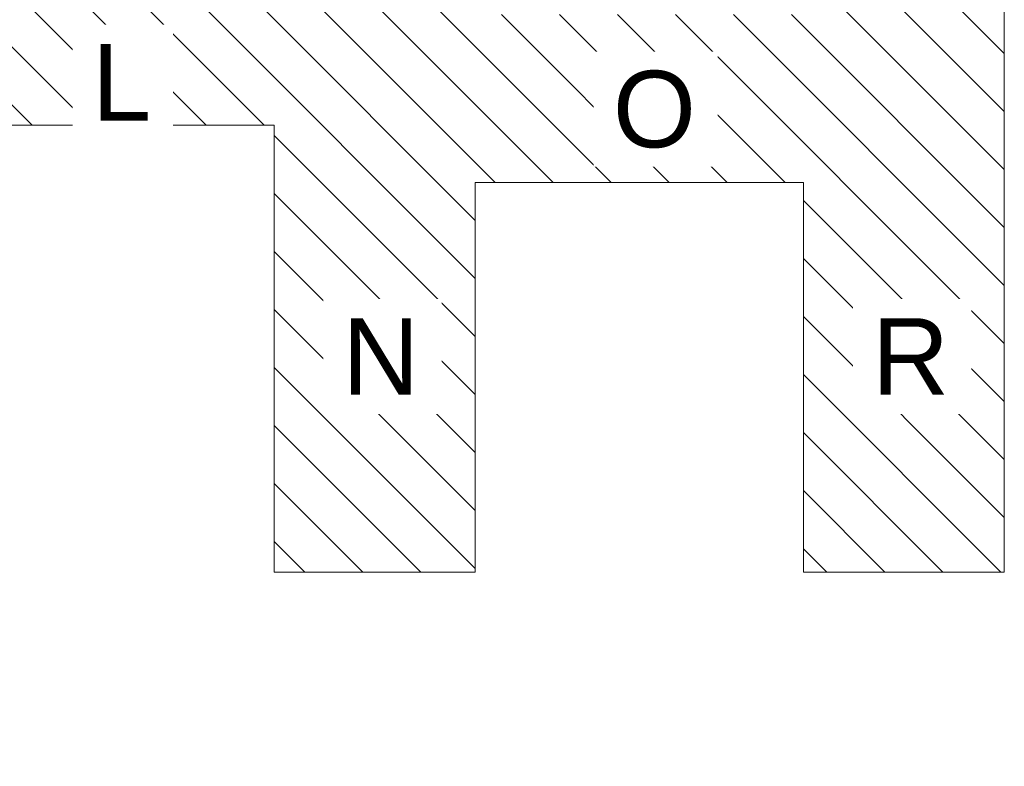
# Model space of a CAD drawing. Header units: centimetres. Extents: x -1428 to 28402, y -8842 to 3590.
# Tile 6 of 11: x 17964 to 25166, y -8842 to -3383. Entities that reach past the tile are written whole.
import ezdxf

# ---------------------------------------------------------------- set-up
doc = ezdxf.new("R2010")
doc.units = ezdxf.units.CM
doc.linetypes.add('Wyburzenia', pattern=[35, 20, -15])
for name, color, linetype, lineweight in [('A-DETL-GENF', 92, 'Continuous', 9), ('A-DETL-MEDM', 33, 'Wyburzenia', 9), ('G-ANNO-TEXT', 231, 'Continuous', 13)]:
    doc.layers.add(name, color=color, linetype=linetype, lineweight=lineweight)
doc.styles.add('Arial_2', font='arial.ttf', dxfattribs={"height": 560})

msp = doc.modelspace()

# ---------------------------------------------------------------- hatches: boundary and pattern name
at = {"layer": 'A-DETL-GENF', "lineweight": 18}
h = msp.add_hatch(dxfattribs=at)
h.set_pattern_fill('FP_11', color=250, style=0, pattern_type=2)
h.set_pattern_definition([(315, (16020.8, 0), (212.132, 212.132), [])])
h.paths.add_polyline_path([(11639.34, -8842.01), (11999.34, -6952.01), (10649.34, -6952.01), (10529.34, -7582.01), (10649.34, -7582.01), (10529.34, -8212.01), (10649.34, -8212.01), (10529.34, -8842.01), (10649.34, -8842.01)], flags=0)
h.paths.add_polyline_path([(23696.34, -7423.01), (25166.34, -7423.01), (25166.34, -469.01), (25076.34, -469.01), (25076.34, 757.99), (23996.34, 757.99), (23996.34, 1053.99), (17426.34, 1053.99), (17426.34, -442.01), (19826.34, -442.01), (19826.34, -3319.01), (17426.34, -3319.01), (17426.34, -4155.01), (19826.34, -4155.01), (19826.34, -7423.01), (21296.34, -7423.01), (21296.34, -4573.01), (23696.34, -4573.01), (23696.34, -5255.46)], flags=0)
h.paths.add_polyline_path([(16467.34, -7135.01), (17279.34, -7135.01), (17279.34, -4225.01), (16499.34, -4225.01), (16499.34, -6025.01), (10649.34, -6025.01), (10649.34, -6925.01), (12299.34, -6925.01), (12299.34, -7135.01), (16097.34, -7135.01)], flags=0)
h.paths.add_polyline_path([(14667.34, -4155.01), (16467.34, -4155.01), (16467.34, -2655.01), (10467.34, -2655.01), (10467.34, -3135.01), (7430.34, -3135.01), (7430.34, -4155.01), (12267.34, -4155.01), (12267.34, -3581.01), (14667.34, -3581.01)], flags=0)
h.paths.add_polyline_path([(21296.34, -3346.01), (21296.34, -288.01), (23696.34, -288.01), (23696.34, -3346.01)], flags=0)
h.paths.add_polyline_path([(16097.34, -1215.01), (16097.34, 464.99), (8030.34, 464.99), (8030.34, -735.01), (10467.34, -735.01), (10467.34, -1215.01)], flags=0)

# ---------------------------------------------------------------- linework, layer by layer
at = {"layer": 'A-DETL-MEDM', "linetype": 'Continuous'}
for p, q in [((25166.34, -7423.01), (25166.34, -469.01)), ((14667.34, -4155.01), (19826.34, -4155.01)), ((19826.34, -4155.01), (19826.34, -7423.01)), ((21296.34, -7423.01), (21296.34, -4573.01)), ((21296.34, -4573.01), (23696.34, -4573.01)), ((23696.34, -4573.01), (23696.34, -7423.01)), ((19826.34, -7423.01), (21296.34, -7423.01)), ((23696.34, -7423.01), (25166.34, -7423.01))]:
    msp.add_line(p, q, dxfattribs=at)

# ---------------------------------------------------------------- next in the draw order: texts
at = {"layer": 'G-ANNO-TEXT', "color": 7, "char_height": 560, "attachment_point": 1, "line_spacing_factor": 0.936439, "style": 'Arial_2', "bg_fill": 3, "box_fill_scale": 1.25, "bg_fill_color": 256, "bg_fill_true_color": 13158600, "bg_fill_transparency": 0}
for s, insert, width in [('\\pxt4.53571,9.07143,13.60714,18.14286,22.67857,27.21429,31.75,36.28571,40.82143,45.35714,49.89286,54.42857,58.96429,63.5,68.03571,72.57143,77.10714,81.64286,86.17857,90.71429,95.25,99.78571,104.32143,108.85714,113.39286,117.92857,122.46429,127,131.53571,136.07143,140.60714,145.14286;{L}', (18491.86, -3560.13), 454.5), ('\\pxt4.53571,9.07143,13.60714,18.14286,22.67857,27.21429,31.75,36.28571,40.82143,45.35714,49.89286,54.42857,58.96429,63.5,68.03571,72.57143,77.10714,81.64286,86.17857,90.71429,95.25,99.78571,104.32143,108.85714,113.39286,117.92857,122.46429,127,131.53571,136.07143,140.60714,145.14286;{O}', (22302.62, -3756.46), 628.22), ('\\pxt4.53571,9.07143,13.60714,18.14286,22.67857,27.21429,31.75,36.28571,40.82143,45.35714,49.89286,54.42857,58.96429,63.5,68.03571,72.57143,77.10714,81.64286,86.17857,90.71429,95.25,99.78571,104.32143,108.85714,113.39286,117.92857,122.46429,127,131.53571,136.07143,140.60714,145.14286;{N}', (20324.1, -5565.59), 587.82), ('\\pxt4.53571,9.07143,13.60714,18.14286,22.67857,27.21429,31.75,36.28571,40.82143,45.35714,49.89286,54.42857,58.96429,63.5,68.03571,72.57143,77.10714,81.64286,86.17857,90.71429,95.25,99.78571,104.32143,108.85714,113.39286,117.92857,122.46429,127,131.53571,136.07143,140.60714,145.14286;{R}', (24198.45, -5565.59), 587.82)]:
    msp.add_mtext(s, dxfattribs=dict(at, insert=insert, width=width))

doc.saveas('drawing.dxf')
